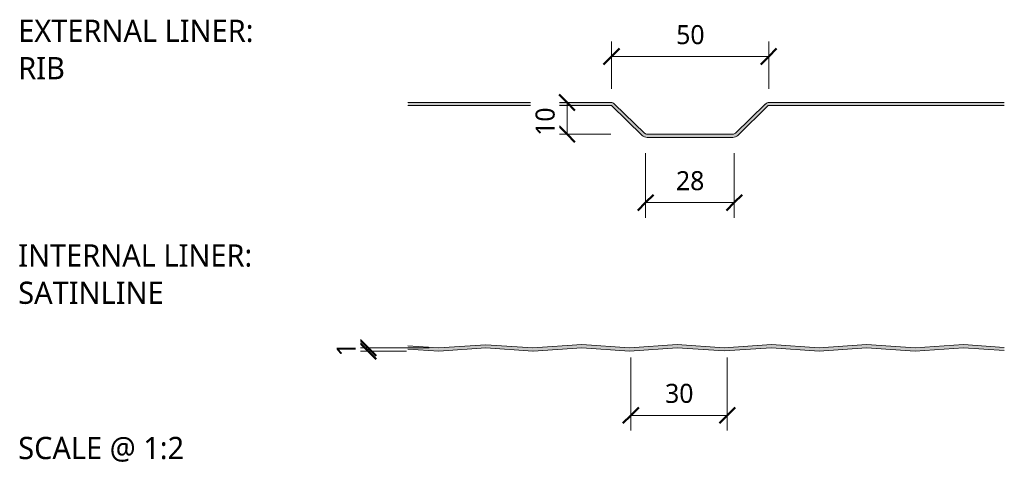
# Model space of a CAD drawing. Header units: millimetres. Extents: x 8144 to 16359, y -3714 to 2748.
# Tile 10 of 10: x 16049 to 16359, y -904 to -764. Entities that reach past the tile are written whole.
import ezdxf

# ---------------------------------------------------------------- set-up
doc = ezdxf.new("R2010")
doc.units = ezdxf.units.MM
for name, color, linetype, lineweight in [('A-ANNO-DIMS', 211, 'Continuous', 9), ('A-ANNO-DIMS-2', 211, 'Continuous', 9), ('A-DETL-GENF', 92, 'Continuous', 13), ('G-ANNO-TEXT', 231, 'Continuous', 9)]:
    doc.layers.add(name, color=color, linetype=linetype, lineweight=lineweight)
doc.styles.add('Yu Gothic_2', font='Yu Gothic.ttf', dxfattribs={"height": 7})
doc.styles.add('Yu Gothic_3', font='Yu Gothic.ttf', dxfattribs={"height": 6})
doc.styles.add('Yu Gothic_B', font='Yu Gothic.ttf', dxfattribs={"height": 7})
doc.dimstyles.new('Diagonal_1', dxfattribs={"dimscale": 304.8, "dimtxt": 6.965421, "dimasz": 0.016404, "dimexe": 0.015748, "dimexo": 0.009843, "dimgap": 0.009843, "dimtad": 1, "dimdec": 0, "dimzin": 0, "dimdsep": 46, "dimtxsty": 'Yu Gothic_3', "dimblk1": 'OBLIQUE', "dimblk2": 'OBLIQUE', "dimsah": 1, "dimcen": 0.09, "dimazin": 0, "dimtfac": 1, "dimtdec": 4, "dimtix": 1, "dimtmove": 0, "dimatfit": 3, "dimfxl": 1, "dimtvp": 1, "dimtfill": 1, "dimtolj": 1, "dimtzin": 0, "dimarcsym": 2})
doc.dimstyles.new('Diagonal_2', dxfattribs={"dimscale": 304.8, "dimtxt": 6.965421, "dimasz": 0.016404, "dimexe": 0.015748, "dimexo": 0.009843, "dimgap": 0.009843, "dimtad": 1, "dimdec": 0, "dimzin": 0, "dimdsep": 46, "dimtxsty": 'Yu Gothic_3', "dimblk1": 'OBLIQUE', "dimblk2": 'OBLIQUE', "dimsah": 1, "dimcen": 0.09, "dimazin": 0, "dimtfac": 1, "dimtdec": 4, "dimtix": 1, "dimtmove": 2, "dimatfit": 3, "dimfxl": 1, "dimtvp": 1, "dimtfill": 1, "dimtolj": 1, "dimtzin": 0, "dimarcsym": 2})

# ---------------------------------------------------------------- blocks, each defined once
blk = doc.blocks.new('HFX 1000 - FINISHES - HFX 1000 - 3 RIB FINISH - TOP-4344867-ALL FINISHES 6')
at = {"layer": 'A-DETL-GENF'}
blk.add_hatch(color=256, dxfattribs=at).paths.add_polyline_path([(186.16, 24), (213.18, 24), (213.74, 24.07), (214.26, 24.29), (214.71, 24.62), (224.34, 34), (298.7, 34), (298.7, 35), (224.67, 35), (224.21, 34.94), (223.78, 34.77), (223.41, 34.49), (214.02, 25.34), (213.77, 25.16), (213.48, 25.04), (213.18, 25), (186.16, 25), (185.85, 25.04), (185.57, 25.16), (185.32, 25.34), (175.93, 34.49), (175.56, 34.77), (175.13, 34.94), (174.67, 35), (110.84, 35), (110.84, 34), (174.99, 34), (184.62, 24.62), (185.07, 24.29), (185.6, 24.07)])
for p, q in [((174.67, 35), (110.84, 35)), ((185.32, 25.34), (175.93, 34.49)), ((223.41, 34.49), (214.02, 25.34)), ((298.7, 35), (224.67, 35)), ((110.84, 34), (174.99, 34)), ((174.99, 34), (184.62, 24.62)), ((214.71, 24.62), (224.34, 34)), ((224.34, 34), (298.7, 34)), ((213.18, 25), (186.16, 25)), ((186.16, 24), (213.18, 24))]:
    blk.add_line(p, q, dxfattribs=at)
for centre, radius, start, end in [((174.67, 33.2), 1.8, 45.7585, 90), ((224.67, 33.2), 1.8, 90, 134.2415), ((186.16, 26.2), 1.2, 225.7585, 270), ((213.18, 26.2), 1.2, 270, 314.2415), ((186.16, 26.2), 2.2, 225.7585, 270), ((213.18, 26.2), 2.2, 270, 314.2415)]:
    blk.add_arc(centre, radius, start, end, dxfattribs=at)
blk = doc.blocks.new('HFX 1000 - FINISHES - HFX 1000 - SATINLINE FINISH - BOTTOM-4344861-ALL FINISHES 6')
at = {"layer": 'A-DETL-GENF'}
blk.add_hatch(color=256, dxfattribs=at).paths.add_polyline_path([(49.35, -0.03), (64.14, 0.96), (79.14, -0.03), (94.42, 1), (109.42, -0.01), (124.42, 1), (139.28, 0), (154.14, 1), (169.14, -0.01), (184.14, 1), (199.42, -0.03), (214.7, 1), (227.51, 0.14), (227.51, 1.14), (214.7, 2), (199.42, 0.97), (184.14, 2), (169.14, 0.99), (154.14, 2), (139.28, 1), (124.42, 2), (109.42, 0.99), (94.42, 2), (79, 0.96), (64.14, 1.96), (49.35, 0.97), (39.65, 1.62), (39.65, 0.62)])
for p, q in [((49.35, 0.97), (39.65, 1.62)), ((39.65, 0.62), (49.35, -0.03)), ((64.14, 1.96), (49.35, 0.97)), ((49.35, -0.03), (64.14, 0.96)), ((79, 0.96), (64.14, 1.96)), ((64.14, 0.96), (79, -0.04)), ((94.42, 2), (79, 0.96)), ((79.14, -0.03), (94.42, 1)), ((109.42, 0.99), (94.42, 2)), ((94.42, 1), (109.42, -0.01)), ((124.42, 2), (109.42, 0.99)), ((109.42, -0.01), (124.42, 1)), ((139.28, 1), (124.42, 2)), ((124.42, 1), (139.28, 0)), ((154.14, 2), (139.28, 1)), ((139.28, 0), (154.14, 1)), ((169.14, 0.99), (154.14, 2)), ((154.14, 1), (169.14, -0.01)), ((184.14, 2), (169.14, 0.99)), ((169.14, -0.01), (184.14, 1)), ((199.42, 0.97), (184.14, 2)), ((184.14, 1), (199.42, -0.03)), ((214.7, 2), (199.42, 0.97)), ((199.42, -0.03), (214.7, 1)), ((227.51, 1.14), (214.7, 2)), ((214.7, 1), (227.51, 0.14))]:
    blk.add_line(p, q, dxfattribs=at)
blk = doc.blocks.new('DIMBLOCK10-ALL FINISHES 6')
at = {"layer": 'A-ANNO-DIMS-2'}
for p, q in [((16241.49, -888.65), (16241.49, -870.39)), ((16271.91, -888.65), (16271.91, -870.39)), ((16241.49, -888.65), (16271.91, -888.65)), ((16241.49, -888.65), (16241.49, -893.45)), ((16271.91, -888.65), (16271.91, -893.45))]:
    blk.add_line(p, q, dxfattribs=at)
at = {"layer": 'A-ANNO-DIMS-2', "lineweight": 50}
for p, q in [((16241.49, -888.65), (16243.99, -886.15)), ((16271.91, -888.65), (16274.41, -886.15)), ((16241.49, -888.65), (16238.99, -891.15)), ((16271.91, -888.65), (16269.41, -891.15))]:
    blk.add_line(p, q, dxfattribs=at)
at = {"layer": 'A-ANNO-DIMS-2', "color": 0, "insert": (16252.3, -878.72), "char_height": 6, "width": 10.5711, "attachment_point": 1, "line_spacing_factor": 1.024327, "style": 'Yu Gothic_3', "bg_fill": 3, "box_fill_scale": 1.25, "bg_fill_color": 256, "bg_fill_true_color": 13158600, "bg_fill_transparency": 0}
blk.add_mtext('30', dxfattribs=at)
blk = doc.blocks.new('_Oblique')
at = {"color": 0, "linetype": 'ByBlock', "lineweight": -2}
blk.add_line((-0.5, -0.5), (0.5, 0.5), dxfattribs=at)
blk = doc.blocks.new('DIMBLOCK11-ALL FINISHES 6')
at = {"layer": 'A-ANNO-DIMS-2'}
for p, q in [((16246.17, -821.59), (16246.17, -806.01)), ((16274.1, -821.59), (16274.1, -806.01)), ((16246.17, -821.59), (16274.1, -821.59)), ((16246.17, -821.59), (16246.17, -826.39)), ((16274.1, -821.59), (16274.1, -826.39))]:
    blk.add_line(p, q, dxfattribs=at)
at = {"layer": 'A-ANNO-DIMS-2', "lineweight": 50}
for p, q in [((16246.17, -821.59), (16243.67, -824.09)), ((16246.17, -821.59), (16248.67, -819.09)), ((16274.1, -821.59), (16271.6, -824.09)), ((16274.1, -821.59), (16276.6, -819.09))]:
    blk.add_line(p, q, dxfattribs=at)
at = {"layer": 'A-ANNO-DIMS-2', "color": 0, "insert": (16255.73, -811.67), "char_height": 6, "width": 10.5711, "attachment_point": 1, "line_spacing_factor": 1.024327, "style": 'Yu Gothic_3', "bg_fill": 3, "box_fill_scale": 1.25, "bg_fill_color": 256, "bg_fill_true_color": 13158600, "bg_fill_transparency": 0}
blk.add_mtext('28', dxfattribs=at)
blk = doc.blocks.new('DIMBLOCK12-ALL FINISHES 6')
at = {"layer": 'A-ANNO-DIMS-2'}
for p, q in [((16235.45, -775.55), (16235.45, -770.75)), ((16284.95, -775.55), (16284.95, -770.75)), ((16235.45, -775.55), (16284.95, -775.55)), ((16235.45, -775.55), (16235.45, -785.76)), ((16284.95, -775.55), (16284.95, -785.76))]:
    blk.add_line(p, q, dxfattribs=at)
at = {"layer": 'A-ANNO-DIMS-2', "lineweight": 50}
for p, q in [((16235.45, -775.55), (16237.95, -773.05)), ((16284.95, -775.55), (16287.45, -773.05)), ((16235.45, -775.55), (16232.95, -778.05)), ((16284.95, -775.55), (16282.45, -778.05))]:
    blk.add_line(p, q, dxfattribs=at)
at = {"layer": 'A-ANNO-DIMS-2', "color": 0, "insert": (16255.8, -765.63), "char_height": 6, "width": 10.5711, "attachment_point": 1, "line_spacing_factor": 1.024327, "style": 'Yu Gothic_3', "bg_fill": 3, "box_fill_scale": 1.25, "bg_fill_color": 256, "bg_fill_true_color": 13158600, "bg_fill_transparency": 0}
blk.add_mtext('50', dxfattribs=at)
blk = doc.blocks.new('DIMBLOCK13-ALL FINISHES 6')
at = {"layer": 'A-ANNO-DIMS-2', "lineweight": 50}
for p, q in [((16221.42, -790.01), (16218.92, -787.51)), ((16221.42, -790.01), (16223.92, -792.51)), ((16221.42, -800.01), (16218.92, -797.51)), ((16221.42, -800.01), (16223.92, -802.51))]:
    blk.add_line(p, q, dxfattribs=at)
at = {"layer": 'A-ANNO-DIMS-2'}
for p, q in [((16221.42, -790.01), (16216.62, -790.01)), ((16221.42, -790.01), (16221.42, -800.01)), ((16221.42, -790.01), (16221.96, -790.01)), ((16221.42, -800.01), (16216.62, -800.01)), ((16221.42, -800.01), (16235.23, -800.01))]:
    blk.add_line(p, q, dxfattribs=at)
at = {"layer": 'A-ANNO-DIMS-2', "color": 0, "insert": (16211.5, -800.54), "char_height": 6, "width": 10.5711, "attachment_point": 1, "rotation": 90, "line_spacing_factor": 1.024327, "style": 'Yu Gothic_3', "bg_fill": 3, "box_fill_scale": 1.25, "bg_fill_color": 256, "bg_fill_true_color": 13158600, "bg_fill_transparency": 0}
blk.add_mtext('10', dxfattribs=at)
blk = doc.blocks.new('DIMBLOCK14-ALL FINISHES 6')
at = {"layer": 'A-ANNO-DIMS-2', "lineweight": 50}
for p, q in [((16158.74, -867.39), (16156.24, -864.89)), ((16158.74, -868.39), (16156.24, -865.89)), ((16158.74, -867.39), (16161.24, -869.89)), ((16158.74, -868.39), (16161.24, -870.89))]:
    blk.add_line(p, q, dxfattribs=at)
at = {"layer": 'A-ANNO-DIMS-2'}
for p, q in [((16158.74, -867.39), (16153.94, -867.39)), ((16158.74, -868.39), (16153.94, -868.39)), ((16158.74, -868.39), (16158.74, -867.39)), ((16158.74, -867.39), (16178.01, -867.39)), ((16158.74, -868.39), (16170.84, -868.39))]:
    blk.add_line(p, q, dxfattribs=at)
at = {"layer": 'A-ANNO-DIMS-2', "color": 0, "insert": (16148.82, -870.09), "char_height": 6, "width": 5.2855, "attachment_point": 1, "rotation": 90, "line_spacing_factor": 1.024327, "style": 'Yu Gothic_3', "bg_fill": 3, "box_fill_scale": 1.25, "bg_fill_color": 256, "bg_fill_true_color": 13158600, "bg_fill_transparency": 0}
blk.add_mtext('1', dxfattribs=at)

msp = doc.modelspace()

# ---------------------------------------------------------------- block references
at = {"layer": 'A-DETL-GENF'}
for name, p in [('HFX 1000 - FINISHES - HFX 1000 - 3 RIB FINISH - TOP-4344867-ALL FINISHES 6', (16060.47, -825.01)), ('HFX 1000 - FINISHES - HFX 1000 - SATINLINE FINISH - BOTTOM-4344861-ALL FINISHES 6', (16131.65, -868.36))]:
    msp.add_blockref(name, p, dxfattribs=at)

# ---------------------------------------------------------------- texts
at = {"layer": 'G-ANNO-TEXT', "color": 7, "char_height": 7, "attachment_point": 1, "bg_fill": 3, "box_fill_scale": 1.25, "bg_fill_color": 256, "bg_fill_true_color": 13158600, "bg_fill_transparency": 0}
for s, insert, width, style in [('EXTERNAL LINER: ', (16048.53, -763.92), 103.7384, 'Yu Gothic_B'), ('RIB', (16048.53, -775.69), 19.0802, 'Yu Gothic_B'), ('INTERNAL LINER: ', (16048.53, -834.74), 101.173, 'Yu Gothic_B'), ('SATINLINE', (16048.53, -846.51), 60.4472, 'Yu Gothic_B'), ('SCALE @ 1:2', (16048.53, -895.44), 66.5401, 'Yu Gothic_2')]:
    msp.add_mtext(s, dxfattribs=dict(at, insert=insert, width=width, style=style))

# ---------------------------------------------------------------- dimensions: what is measured, and where the dimension line sits
at = {"layer": 'A-ANNO-DIMS'}
dim = msp.add_linear_dim(base=(16274.1, -821.59), p1=(16246.17, -803.01), p2=(16274.1, -803.01), dimstyle='Diagonal_1', override={"dimpost": '<>', "dimfxl": 27.925968}, dxfattribs=at)
dim.commit()
dim.dimension.update_dxf_attribs({"geometry": 'DIMBLOCK11-ALL FINISHES 6', "text_midpoint": (16260.13, -815.59)})

# ---------------------------------------------------------------- next in the draw order: dimensions: what is measured, and where the dimension line sits
for base, p1, p2, override, picture, middle in [((16284.95335975, -775.55026783), (16235.45335975, -788.75803035), (16284.95335975, -788.75803035), {"dimpost": '<>', "dimfxl": 49.5}, 'DIMBLOCK12-ALL FINISHES 6', (16260.20335975, -769.55026783)), ((16271.91, -888.65), (16241.49, -867.39), (16271.91, -867.39), {"dimpost": '<>', "dimfxl": 30.418558}, 'DIMBLOCK10-ALL FINISHES 6', (16256.7, -882.65))]:
    dim = msp.add_linear_dim(base=base, p1=p1, p2=p2, dimstyle='Diagonal_1', override=override, dxfattribs=at)
    dim.commit()
    dim.dimension.update_dxf_attribs({"geometry": picture, "text_midpoint": middle})
dim = msp.add_linear_dim(base=(16158.74, -867.39), p1=(16173.84, -868.39), p2=(16181.01, -867.39), angle=90, dimstyle='Diagonal_1', override={"dimpost": '<>', "dimfxl": 7.238516}, dxfattribs=at)
dim.commit()
dim.dimension.update_dxf_attribs({"geometry": 'DIMBLOCK14-ALL FINISHES 6', "text_midpoint": (16152.74, -867.89)})

# ---------------------------------------------------------------- next in the draw order: dimensions: what is measured, and where the dimension line sits
dim = msp.add_linear_dim(base=(16221.42, -800.01), p1=(16224.96, -790.01), p2=(16238.23, -800.01), angle=90, dimstyle='Diagonal_2', override={"dimpost": '<>', "dimfxl": 16.614288}, dxfattribs=at)
dim.commit()
dim.dimension.update_dxf_attribs({"geometry": 'DIMBLOCK13-ALL FINISHES 6', "text_midpoint": (16215.5, -795.25), "dimtype": 160, "text_rotation": 90})

doc.saveas('drawing.dxf')
